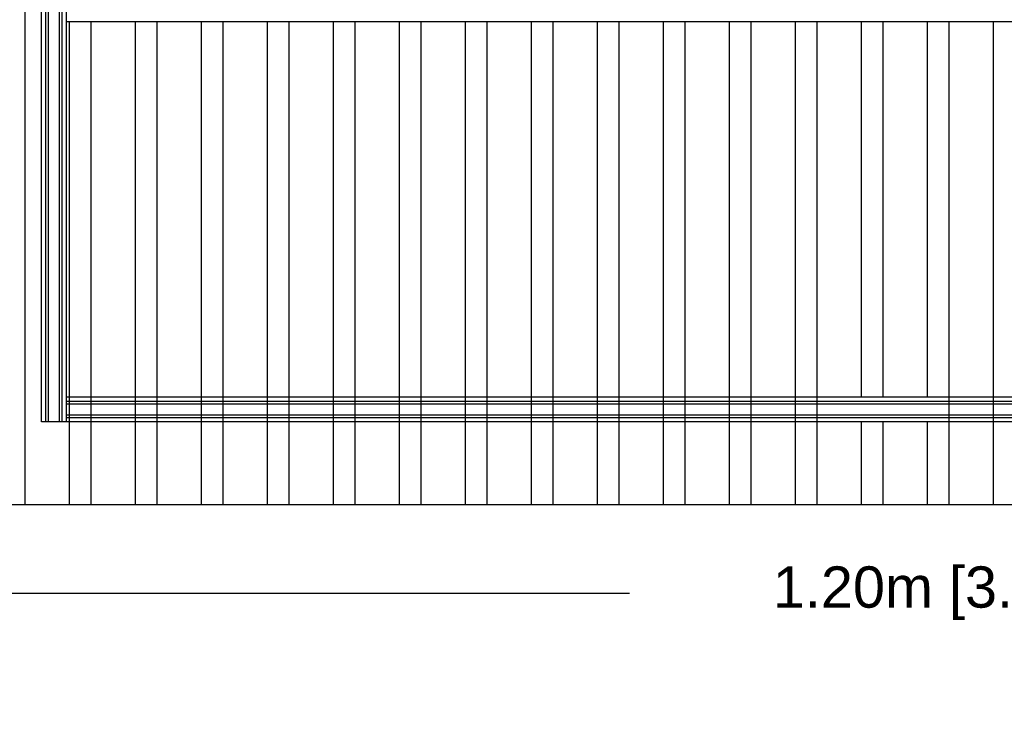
# Model space of a CAD drawing. Header units: millimetres. Extents: x 2505.31 to 2510.58, y 5110.13 to 5113.73.
# Tile 24 of 37: x 2507.86 to 2508.46, y 5110.62 to 5111.04. Entities that reach past the tile are written whole.
import ezdxf

# ---------------------------------------------------------------- set-up
doc = ezdxf.new("R2010")
doc.units = ezdxf.units.MM
doc.linetypes.add('ACAD_ISO03W100', pattern=[30, 12, -18])
doc.styles.get("Standard").update_dxf_attribs({"font": 'arial.ttf'})
doc.dimstyles.get("Standard").update_dxf_attribs({"dimtxt": 0.18, "dimasz": 0.18, "dimexe": 0.18, "dimexo": 0.0625, "dimgap": 0.09, "dimtad": 0, "dimtih": 1, "dimtoh": 1, "dimdec": 4, "dimzin": 0, "dimdsep": 46, "dimtxsty": 'Standard', "dimcen": 0.09, "dimadec": 0, "dimazin": 0, "dimtfac": 1, "dimtdec": 4, "dimtofl": 0, "dimtmove": 0, "dimatfit": 3, "dimfxl": 1, "dimtolj": 1, "dimtzin": 0, "dimarcsym": 0})

# ---------------------------------------------------------------- blocks, each defined once
blk = doc.blocks.new('*D22')
at = {"color": 0, "lineweight": -2, "transparency": 16777216}
for p, q in [((2507.82825, 5110.7399), (2507.82825, 5110.67461)), ((2509.0283, 5110.7399), (2509.0283, 5110.67461)), ((2507.84825, 5110.69461), (2508.23453, 5110.69461)), ((2509.0083, 5110.69461), (2508.62202, 5110.69461))]:
    blk.add_line(p, q, dxfattribs=at)
at = {"color": 0, "transparency": 16777216}
for points in [[(2507.84825, 5110.69794), (2507.84825, 5110.69127), (2507.82825, 5110.69461)], [(2509.0083, 5110.69794), (2509.0083, 5110.69127), (2509.0283, 5110.69461)]]:
    blk.add_solid(points, dxfattribs=at)
at = {"layer": 'Defpoints', "color": 0, "transparency": 16777216}
for p in [(2507.82825, 5110.7599), (2509.0283, 5110.7599), (2509.0283, 5110.69461)]:
    blk.add_point(p, dxfattribs=at)
at = {"color": 0, "transparency": 16777216, "insert": (2508.42827, 5110.69461), "char_height": 0.05, "attachment_point": 5}
blk.add_mtext('\\A1;{\\H0.5x;1.20m [3.94ft]}', dxfattribs=at)
blk = doc.blocks.new('Aries60x120_HS_Top')
for points in [[(2507.82827, 5110.74838), (2509.02833, 5110.74838), (2509.02833, 5111.34841), (2507.82827, 5111.34841), (2507.82827, 5110.74838)], [(2507.87827, 5110.79838), (2507.87827, 5111.29841)], [(2507.88077, 5110.79838), (2507.88077, 5111.29841)], [(2507.88237, 5110.79838), (2507.88237, 5111.29841)], [(2507.88917, 5110.79838), (2507.88917, 5111.29841)], [(2507.89077, 5110.79838), (2507.89077, 5111.29841)], [(2507.89327, 5110.79838), (2507.89327, 5111.29841)], [(2508.95923, 5111.0409), (2507.89327, 5111.0409)], [(2508.95923, 5110.81338), (2507.89327, 5110.81338)], [(2508.95923, 5110.81088), (2507.89327, 5110.81088)], [(2508.95923, 5110.80928), (2507.89327, 5110.80928)], [(2508.97422, 5110.79838), (2507.87827, 5110.79838)], [(2508.95923, 5110.80248), (2507.89327, 5110.80248)], [(2508.95923, 5110.80088), (2507.89327, 5110.80088)]]:
    blk.add_lwpolyline(points)
at = {"color": 252, "linetype": 'ACAD_ISO03W100', "true_color": 0x939598}
for points in [[(2507.86827, 5110.74838), (2507.86827, 5111.34841)], [(2507.89527, 5110.74838), (2507.89527, 5111.0409)], [(2507.90827, 5110.74838), (2507.90827, 5111.0409)], [(2507.93527, 5110.74838), (2507.93527, 5111.0409)], [(2507.94827, 5110.74838), (2507.94827, 5111.0409)], [(2507.97527, 5110.74838), (2507.97527, 5111.0409)], [(2507.98827, 5110.74838), (2507.98827, 5111.0409)], [(2508.01528, 5110.74838), (2508.01528, 5111.0409)], [(2508.02828, 5110.74838), (2508.02828, 5111.0409)], [(2508.05528, 5110.74838), (2508.05528, 5111.0409)], [(2508.06828, 5110.74838), (2508.06828, 5111.0409)], [(2508.09528, 5110.74838), (2508.09528, 5111.0409)], [(2508.10828, 5110.74838), (2508.10828, 5111.0409)], [(2508.13528, 5110.74838), (2508.13528, 5111.0409)], [(2508.14828, 5110.74838), (2508.14828, 5111.0409)], [(2508.17528, 5110.74838), (2508.17528, 5111.0409)], [(2508.18828, 5110.74838), (2508.18828, 5111.0409)], [(2508.21529, 5110.74838), (2508.21529, 5111.0409)], [(2508.22829, 5110.74838), (2508.22829, 5111.0409)], [(2508.25529, 5110.74838), (2508.25529, 5111.0409)], [(2508.26829, 5110.74838), (2508.26829, 5111.0409)], [(2508.29529, 5110.74838), (2508.29529, 5111.0409)], [(2508.30829, 5110.74838), (2508.30829, 5111.0409)], [(2508.33529, 5110.74838), (2508.33529, 5111.0409)], [(2508.34829, 5110.74838), (2508.34829, 5111.0409)], [(2508.37529, 5110.81338), (2508.37529, 5111.0409)], [(2508.38829, 5110.81338), (2508.38829, 5111.0409)], [(2508.4153, 5110.81338), (2508.4153, 5111.0409)], [(2508.4283, 5110.74838), (2508.4283, 5111.0409)], [(2508.4553, 5110.74838), (2508.4553, 5111.0409)], [(2508.37529, 5110.74838), (2508.37529, 5110.79838)], [(2508.38829, 5110.74838), (2508.38829, 5110.79838)], [(2508.4153, 5110.74838), (2508.4153, 5110.79838)]]:
    blk.add_lwpolyline(points, dxfattribs=at)

msp = doc.modelspace()

# ---------------------------------------------------------------- block references
msp.add_blockref('Aries60x120_HS_Top', (0, 0))

# ---------------------------------------------------------------- dimensions: what is measured, and where the dimension line sits
dim = msp.add_linear_dim(base=(2509.0283, 5110.69461), p1=(2507.82825, 5110.7599), p2=(2509.0283, 5110.7599), text='{\\H0.5x;<>}', dimstyle='Standard', override={"dimtxt": 0.05, "dimasz": 0.02, "dimexe": 0.02, "dimexo": 0.02, "dimdec": 2, "dimpost": '<>m', "dimtmove": 2})
dim.commit()
dim.dimension.update_dxf_attribs({"geometry": '*D22', "text_midpoint": (2508.42827, 5110.69461)})

doc.saveas('drawing.dxf')
